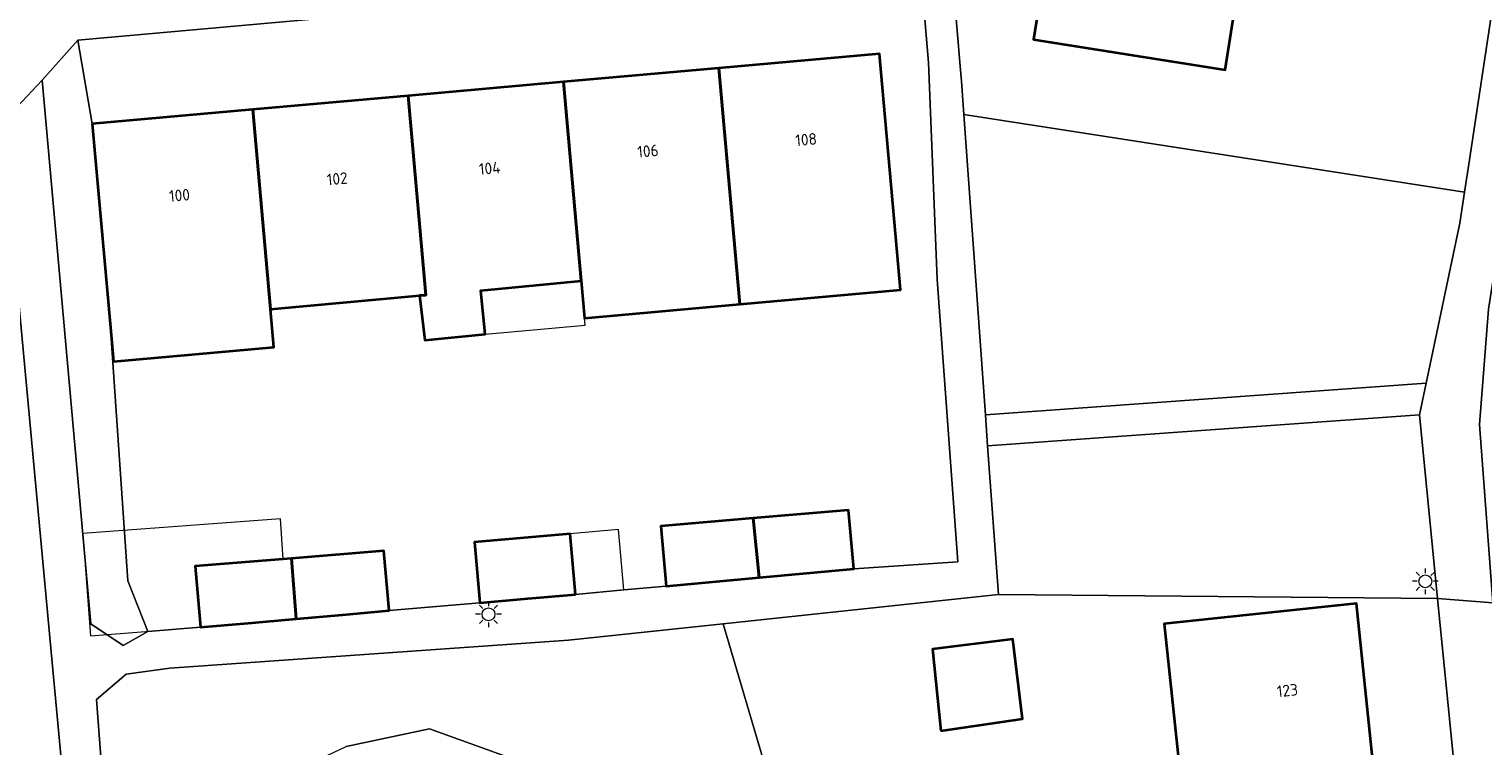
# Model space of a CAD drawing. Header units: metres. Extents: x 108651 to 109770, y 520801 to 521818.
# Tile 22 of 66: x 109385 to 109441, y 521056 to 521084. Entities that reach past the tile are written whole.
import ezdxf
from ezdxf.enums import TextEntityAlignment as Align

# ---------------------------------------------------------------- set-up
doc = ezdxf.new("R2010")
doc.units = ezdxf.units.M
for name, color, linetype, lineweight in [('B-WE-GR-BEPLANTING_CULTUUR_BOSPLANTSOEN-GV', 253, 'Continuous', 18), ('B-WE-GR-BEPLANTING_CULTUUR_HEESTERS-GV', 253, 'Continuous', 18), ('B-WE-KL-ET_LS_OV_LICHTMAST-S', 253, 'Continuous', 25), ('B-WE-OG-BEBOUWING-GV', 253, 'Continuous', 35), ('B-WE-OG-BEBOUWING-T18', 253, 'Continuous', 18), ('B-WE-OG-BEBOUWING_LUIFEL-GV', 253, 'Continuous', 18), ('B-WE-OG-TERREIN_CULTUURSCHEIDING-GV', 253, 'Continuous', 18), ('B-WE-OG-TERREIN_ERF-GV', 253, 'Continuous', 18), ('B-WE-VH-KANTVERHARDING-G', 253, 'Continuous', 18), ('B-WE-VH-VERHARDING_BETONSTRAATSTEEN-GV', 253, 'Continuous', 18), ('B-WE-VH-VERHARDING_STRAATBAKSTEEN-GV', 253, 'Continuous', 18)]:
    doc.layers.add(name, color=color, linetype=linetype, lineweight=lineweight)
doc.styles.add('NLCS-ISO-M250-T18', font='NLCS-ISO.ttf', dxfattribs={"height": 0.45})

# ---------------------------------------------------------------- blocks, each defined once
blk = doc.blocks.new('SKL-ET_OV_LICHTMAST-SO')
at = {"color": 0, "linetype": 'ByBlock', "lineweight": 18}
for points in [[(-1.25, 0), (-2, 0)], [(-1.41, 1.41), (-0.88, 0.88)], [(0, 2), (0, 1.25)], [(0.88, 0.88), (1.41, 1.41)], [(2, 0), (1.25, 0)], [(-1.41, -1.41), (-0.88, -0.88)], [(0, -1.25), (0, -2)], [(0.88, -0.88), (1.41, -1.41)]]:
    blk.add_lwpolyline(points, dxfattribs=at)
blk.add_circle((0, 0), 1, dxfattribs=at)

msp = doc.modelspace()

# ---------------------------------------------------------------- linework, layer by layer
at = {"layer": 'B-WE-GR-BEPLANTING_CULTUUR_BOSPLANTSOEN-GV', "flags": 128}
for points in [[(109379.638, 521060.138), (109384.157, 521058.562), (109380.719, 521048.162), (109386.256, 521050.927), (109385.437, 521059.76), (109383.553, 521080.088), (109379.002, 521075.136), (109378.965, 521067.835), (109379.002, 521067.412)], [(109406.94, 521052.142), (109412.035, 521054.396), (109412.992, 521051.91), (109407.89, 521049.71), (109409.457, 521045.656), (109409.841, 521044.663), (109416.107, 521044.812), (109415.814, 521045.807), (109411.423, 521060.708), (109405.437, 521060.072), (109390.035, 521058.996), (109388.339, 521058.764), (109387.196, 521057.784), (109387.667, 521051.632), (109396.853, 521055.964), (109400.075, 521056.651), (109404.959, 521054.878)]]:
    msp.add_lwpolyline(points, close=True, dxfattribs=at)
at = {"layer": 'B-WE-GR-BEPLANTING_CULTUUR_HEESTERS-GV', "flags": 128}
msp.add_lwpolyline([(109386.483, 521083.285), (109385.094, 521081.731), (109386.983, 521060.71), (109388.226, 521059.873), (109389.178, 521060.413), (109388.405, 521062.367), (109387.722, 521072.317), (109387.033, 521080.045)], close=True, dxfattribs=at)
at = {"layer": 'B-WE-OG-BEBOUWING-GV', "flags": 128}
for points in [[(109431.775, 521088.162), (109424.375, 521089.337), (109423.417, 521083.305), (109430.817, 521082.13), (109431.326, 521085.333)], [(109412.065, 521073.07), (109418.27, 521073.623), (109418.14, 521075.079), (109417.456, 521082.756), (109411.251, 521082.203), (109411.936, 521074.516)], [(109412.065, 521073.07), (109411.936, 521074.516), (109411.251, 521082.203), (109405.246, 521081.668), (109405.932, 521073.97), (109406.06, 521072.535)], [(109405.246, 521081.668), (109399.242, 521081.133), (109399.929, 521073.425), (109399.687, 521073.403), (109399.883, 521071.683), (109402.22, 521071.91), (109402.056, 521073.594), (109405.932, 521073.97)], [(109399.687, 521073.403), (109399.929, 521073.425), (109399.242, 521081.133), (109393.237, 521080.598), (109393.925, 521072.88)], [(109387.033, 521080.045), (109387.722, 521072.317), (109387.853, 521070.852), (109394.056, 521071.405), (109393.925, 521072.88), (109393.237, 521080.598)], [(109412.583, 521064.792), (109412.805, 521062.497), (109416.47, 521062.836), (109416.26, 521065.11)], [(109412.583, 521064.792), (109409.008, 521064.483), (109409.222, 521062.166), (109412.805, 521062.497)], [(109405.711, 521061.844), (109405.506, 521064.189), (109401.812, 521063.869), (109402.017, 521061.521), (109403.864, 521061.683)], [(109394.914, 521060.9), (109396.711, 521061.059), (109398.508, 521061.218), (109398.304, 521063.525), (109394.741, 521063.236)], [(109394.914, 521060.9), (109394.741, 521063.236), (109394.416, 521063.21), (109391.008, 521062.933), (109391.217, 521060.572), (109393.066, 521060.736)], [(109436.532, 521055.4), (109435.891, 521061.49), (109428.466, 521060.709), (109429.107, 521054.619)], [(109419.835, 521056.568), (109422.992, 521057.029), (109422.616, 521060.115), (109419.515, 521059.733)]]:
    msp.add_lwpolyline(points, close=True, dxfattribs=at)
at = {"layer": 'B-WE-OG-BEBOUWING_LUIFEL-GV', "flags": 128}
for points in [[(109402.056, 521073.594), (109402.22, 521071.91), (109406.085, 521072.254), (109406.06, 521072.535), (109405.932, 521073.97)], [(109394.416, 521063.21), (109394.306, 521064.763), (109386.669, 521064.204), (109386.972, 521060.247), (109391.217, 521060.572), (109391.008, 521062.933)], [(109407.583, 521062.016), (109407.379, 521064.353), (109405.506, 521064.189), (109405.711, 521061.844)]]:
    msp.add_lwpolyline(points, close=True, dxfattribs=at)
at = {"layer": 'B-WE-OG-TERREIN_CULTUURSCHEIDING-GV', "flags": 128}
for points in [[(109420.717, 521080.41), (109421.554, 521068.788), (109438.584, 521070.015), (109439.892, 521076.203), (109440.074, 521077.406)], [(109421.641, 521067.591), (109422.055, 521061.839), (109439.033, 521061.681), (109438.326, 521068.793)]]:
    msp.add_lwpolyline(points, close=True, dxfattribs=at)
at = {"layer": 'B-WE-OG-TERREIN_ERF-GV', "flags": 128}
msp.add_lwpolyline([(109446.753, 521114.608), (109424.022, 521107.237), (109420.945, 521087.89), (109420.636, 521085.948), (109420.393, 521084.421), (109420.583, 521082.273), (109420.624, 521081.703), (109420.717, 521080.41), (109440.074, 521077.406), (109440.263, 521078.655), (109442.808, 521095.49)], dxfattribs=at)
for points in [[(109425.302, 521095.173), (109426.229, 521101.008), (109427.188, 521107.043), (109434.584, 521105.842), (109433.629, 521099.833), (109433.382, 521098.276), (109432.702, 521093.998), (109431.775, 521088.162), (109431.326, 521085.333), (109430.817, 521082.13), (109423.417, 521083.305), (109424.375, 521089.337)], [(109444.184, 521093.157), (109440.995, 521072.877), (109440.647, 521068.42), (109441.171, 521061.521), (109453.416, 521060.604), (109453.853, 521060.959), (109455.442, 521060.842), (109456.371, 521066.89), (109457.268, 521072.73), (109458.166, 521078.571), (109458.643, 521081.679), (109459.063, 521084.411), (109459.07, 521084.459), (109459.474, 521087.084), (109459.991, 521090.451), (109454.217, 521091.386), (109453.598, 521088.4), (109450.625, 521088.73), (109451.147, 521091.796)], [(109387.722, 521072.317), (109388.405, 521062.367), (109389.178, 521060.413), (109391.217, 521060.572), (109391.008, 521062.933), (109394.416, 521063.21), (109394.741, 521063.236), (109398.304, 521063.525), (109398.508, 521061.218), (109402.017, 521061.521), (109401.812, 521063.869), (109405.506, 521064.189), (109405.711, 521061.844), (109407.583, 521062.016), (109409.222, 521062.166), (109409.008, 521064.483), (109412.583, 521064.792), (109416.26, 521065.11), (109416.47, 521062.836), (109420.487, 521063.109), (109419.687, 521074.025), (109419.349, 521082.418), (109419.035, 521086.203), (109386.483, 521083.285), (109387.033, 521080.045), (109393.237, 521080.598), (109399.242, 521081.133), (109405.246, 521081.668), (109411.251, 521082.203), (109417.456, 521082.756), (109418.14, 521075.079), (109418.27, 521073.623), (109412.065, 521073.07), (109406.06, 521072.535), (109405.932, 521073.97), (109402.056, 521073.594), (109402.22, 521071.91), (109399.883, 521071.683), (109399.687, 521073.403), (109393.925, 521072.88), (109394.056, 521071.405), (109387.853, 521070.852)], [(109411.423, 521060.708), (109415.814, 521045.807), (109416.107, 521044.812), (109418.475, 521036.775), (109412.941, 521036.643), (109418.749, 521021.617), (109420.961, 521023.146), (109422.864, 521016.686), (109443.288, 521018.9), (109443.159, 521020.19), (109439.033, 521061.681), (109422.055, 521061.839)], [(109438.392, 521037.725), (109439.012, 521031.834), (109439.632, 521025.942), (109440.27, 521019.877), (109432.847, 521019.072), (109432.206, 521025.161), (109431.918, 521027.896), (109431.903, 521028.042), (109431.606, 521030.866), (109431.586, 521031.053), (109430.967, 521036.944), (109428.476, 521036.691), (109428.266, 521038.837), (109430.735, 521039.15), (109430.347, 521042.836), (109429.727, 521048.727), (109429.107, 521054.619), (109428.466, 521060.709), (109435.891, 521061.49), (109436.532, 521055.4), (109437.152, 521049.508), (109437.772, 521043.617)], [(109422.616, 521060.115), (109422.992, 521057.029), (109419.835, 521056.568), (109419.515, 521059.733)]]:
    msp.add_lwpolyline(points, close=True, dxfattribs=at)
at = {"layer": 'B-WE-VH-KANTVERHARDING-G', "flags": 128}
for points in [[(109439.033, 521061.681), (109441.171, 521061.521), (109440.647, 521068.42), (109440.995, 521072.877), (109444.184, 521093.157), (109444.545, 521095.18), (109443.512, 521095.364), (109442.808, 521095.49), (109440.263, 521078.655), (109440.074, 521077.406), (109439.892, 521076.203), (109438.584, 521070.015), (109438.326, 521068.793)], [(109421.641, 521067.591), (109438.326, 521068.793), (109438.584, 521070.015), (109421.554, 521068.788)]]:
    msp.add_lwpolyline(points, close=True, dxfattribs=at)
at = {"layer": 'B-WE-VH-VERHARDING_BETONSTRAATSTEEN-GV', "flags": 128}
for points in [[(109419.035, 521086.203), (109419.349, 521082.418), (109419.687, 521074.025), (109420.487, 521063.109), (109416.47, 521062.836), (109412.805, 521062.497), (109409.222, 521062.166), (109407.583, 521062.016), (109405.711, 521061.844), (109403.864, 521061.683), (109402.017, 521061.521), (109398.508, 521061.218), (109396.711, 521061.059), (109394.914, 521060.9), (109393.066, 521060.736), (109391.217, 521060.572), (109389.178, 521060.413), (109388.226, 521059.873), (109386.983, 521060.71), (109385.094, 521081.731), (109383.553, 521080.088), (109385.437, 521059.76), (109386.256, 521050.927)], [(109387.667, 521051.632), (109387.196, 521057.784), (109388.339, 521058.764), (109390.035, 521058.996), (109405.437, 521060.072), (109411.423, 521060.708), (109422.055, 521061.839), (109421.641, 521067.591), (109421.554, 521068.788), (109420.717, 521080.41), (109420.624, 521081.703), (109420.583, 521082.273), (109420.393, 521084.421)]]:
    msp.add_lwpolyline(points, dxfattribs=at)
at = {"layer": 'B-WE-VH-VERHARDING_STRAATBAKSTEEN-GV', "flags": 128}
for points in [[(109383.553, 521080.088), (109385.094, 521081.731), (109386.483, 521083.285), (109419.035, 521086.203), (109420.636, 521085.948), (109420.945, 521087.89), (109419.642, 521091.587), (109419.085, 521088.088), (109385.581, 521085.145), (109384.858, 521084.334), (109380.781, 521087.998)], [(109404.959, 521054.878), (109400.075, 521056.651), (109396.853, 521055.964)]]:
    msp.add_lwpolyline(points, dxfattribs=at)
msp.add_lwpolyline([(109441.53, 521058.995), (109441.171, 521061.521), (109439.033, 521061.681), (109443.159, 521020.19), (109443.288, 521018.9), (109443.57, 521016.06), (109445.976, 521016.739), (109442.552, 521049.281), (109442.444, 521050.31)], close=True, dxfattribs=at)

# ---------------------------------------------------------------- block references
at = {"layer": 'B-WE-KL-ET_LS_OV_LICHTMAST-S', "xscale": 0.25, "yscale": 0.25, "zscale": 0.25}
for p in [(109438.556, 521062.352), (109402.348, 521061.075)]:
    msp.add_blockref('SKL-ET_OV_LICHTMAST-SO', p, dxfattribs=at)

# ---------------------------------------------------------------- texts
at = {"layer": 'B-WE-OG-BEBOUWING-T18', "style": 'NLCS-ISO-M250-T18'}
for s, rotation, p in [('108', 5.1, (109414.624, 521079.439)), ('106', 5.1, (109408.511, 521078.993)), ('104', 5.1, (109402.396, 521078.329)), ('102', 5.1, (109396.502, 521077.923)), ('100', 5.1, (109390.406, 521077.282)), ('123', 6, (109433.228, 521058.131))]:
    msp.add_text(s, height=0.45, rotation=rotation, dxfattribs=at).set_placement(p, align=Align.MIDDLE)

doc.saveas('drawing.dxf')
